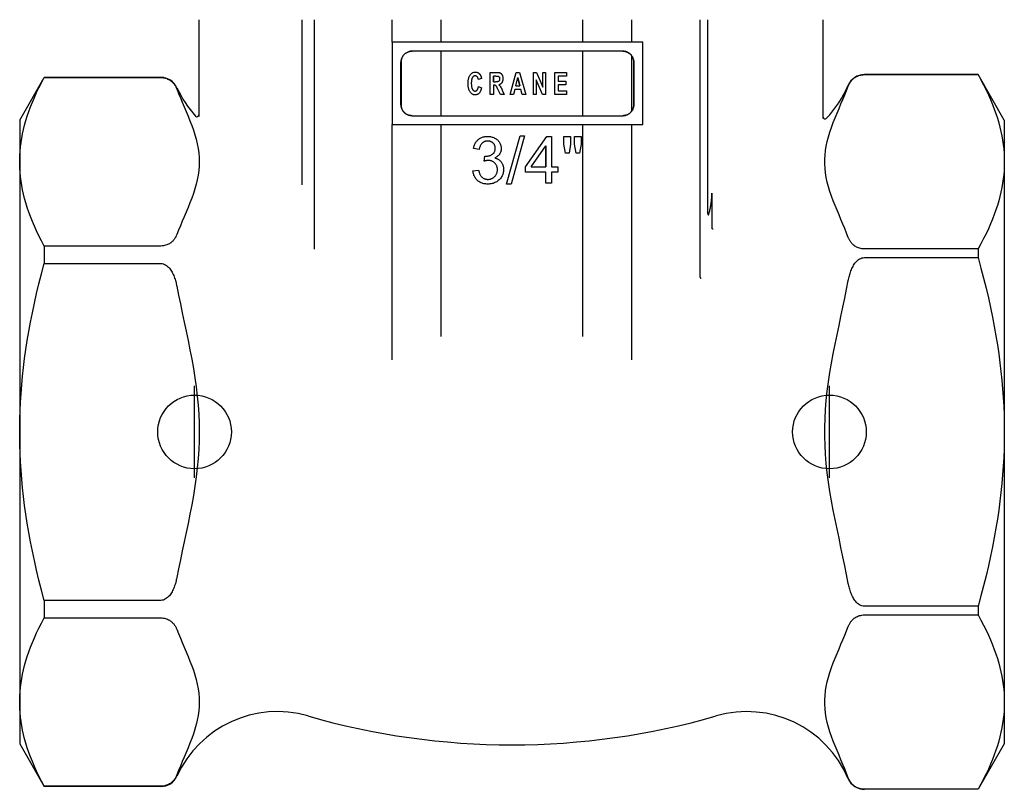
# Model space of a CAD drawing. Header units: millimetres. Extents: x 96 to 3992, y 24 to 359.
# Tile 1 of 9: x 333 to 387, y 168 to 210. Entities that reach past the tile are written whole.
import ezdxf

# ---------------------------------------------------------------- set-up
doc = ezdxf.new("R2010")
doc.units = ezdxf.units.MM
doc.layers.add('DETAIL', color=2, linetype='Continuous')
doc.layers.add('ORIGIN', color=6, linetype='Continuous')

msp = doc.modelspace()

# ---------------------------------------------------------------- linework, layer by layer
at = {"layer": 'DETAIL'}
for p, q in [((342.898, 209.87), (342.898, 208.97)), ((348.508, 200.902), (348.508, 209.87)), ((349.189, 197.402), (349.189, 209.87)), ((353.403, 208.643), (353.403, 209.87)), ((356.071, 208.643), (356.071, 209.87)), ((363.761, 208.643), (363.761, 209.87)), ((366.429, 208.643), (366.429, 209.87)), ((370.135, 195.875), (370.135, 209.87)), ((370.562, 199.342), (370.562, 209.87)), ((376.822, 208.97), (376.822, 209.87)), ((342.898, 208.97), (342.898, 205.729)), ((376.822, 205.565), (376.822, 208.97)), ((367.021, 208.643), (353.398, 208.643)), ((353.398, 208.643), (353.398, 204.167)), ((365.935, 208.157), (354.484, 208.157)), ((356.071, 204.653), (356.071, 208.157)), ((363.761, 204.653), (363.761, 208.157)), ((367.021, 204.167), (367.021, 208.643)), ((366.429, 204.914), (366.429, 207.896)), ((353.884, 205.253), (353.884, 207.557)), ((353.885, 207.557), (353.885, 205.253)), ((366.534, 205.253), (366.534, 207.557)), ((366.535, 207.557), (366.535, 205.253)), ((333.166, 204.419), (334.501, 206.732)), ((334.501, 206.732), (334.501, 206.724)), ((340.839, 206.732), (334.501, 206.732)), ((334.501, 206.724), (340.839, 206.724)), ((358.258, 206.675), (358.091, 206.618)), ((358.259, 206.675), (358.091, 206.618)), ((358.091, 206.618), (358.091, 206.618)), ((358.259, 206.675), (358.258, 206.675)), ((358.733, 207.005), (359.09, 207.005)), ((358.733, 205.805), (358.733, 207.005)), ((358.902, 206.498), (358.902, 206.802)), ((359.034, 206.802), (358.902, 206.802)), ((358.903, 206.802), (358.903, 206.498)), ((359.411, 206.765), (359.411, 206.765)), ((359.819, 205.805), (360.145, 207.005)), ((360.12, 206.281), (360.234, 206.726)), ((360.145, 207.005), (360.326, 207.005)), ((360.349, 206.281), (360.233, 206.725)), ((360.234, 206.726), (360.349, 206.281)), ((360.326, 207.005), (360.66, 205.805)), ((361.078, 207.005), (361.242, 207.005)), ((361.078, 205.805), (361.078, 207.005)), ((361.078, 207.005), (361.078, 207.005)), ((361.078, 205.805), (361.078, 207.005)), ((361.234, 206.594), (361.234, 205.805)), ((361.574, 205.805), (361.234, 206.594)), ((361.573, 205.805), (361.234, 206.593)), ((361.242, 207.005), (361.587, 206.201)), ((361.586, 207.005), (361.587, 207.005)), ((361.586, 206.202), (361.586, 207.005)), ((361.587, 207.005), (361.743, 207.005)), ((361.587, 206.201), (361.587, 207.005)), ((361.743, 207.005), (361.743, 205.805)), ((362.248, 207.005), (362.249, 207.005)), ((362.248, 205.805), (362.248, 207.005)), ((362.249, 207.005), (362.869, 207.005)), ((362.249, 205.805), (362.249, 207.005)), ((362.418, 206.802), (362.418, 206.536)), ((362.869, 206.802), (362.418, 206.802)), ((362.418, 206.536), (362.838, 206.536)), ((362.838, 206.536), (362.838, 206.333)), ((362.869, 207.005), (362.869, 206.802)), ((385.242, 206.887), (379.061, 206.887)), ((379.061, 206.885), (385.242, 206.885)), ((385.242, 206.887), (385.242, 206.885)), ((386.666, 204.419), (385.242, 206.887)), ((358.096, 206.247), (358.261, 206.173)), ((358.097, 206.247), (358.096, 206.247)), ((358.097, 206.247), (358.261, 206.173)), ((358.261, 206.173), (358.261, 206.173)), ((358.902, 206.498), (359.028, 206.498)), ((358.902, 206.307), (358.902, 205.805)), ((358.937, 206.307), (358.902, 206.307)), ((358.903, 206.307), (358.903, 205.805)), ((359.285, 205.805), (359.162, 206.067)), ((359.384, 206.04), (359.487, 205.805)), ((359.385, 206.04), (359.487, 205.805)), ((360.068, 206.078), (359.998, 205.805)), ((360.403, 206.078), (360.068, 206.078)), ((360.12, 206.281), (360.349, 206.281)), ((360.476, 205.805), (360.403, 206.078)), ((360.476, 205.805), (360.403, 206.078)), ((362.418, 206.333), (362.418, 206.008)), ((362.838, 206.333), (362.418, 206.333)), ((362.418, 206.008), (362.886, 206.008)), ((362.886, 206.008), (362.886, 205.805)), ((342.898, 205.729), (342.898, 204.618)), ((358.902, 205.805), (358.733, 205.805)), ((358.903, 205.805), (358.902, 205.805)), ((359.487, 205.805), (359.285, 205.805)), ((359.487, 205.805), (359.487, 205.805)), ((359.998, 205.805), (359.819, 205.805)), ((360.66, 205.805), (360.476, 205.805)), ((360.476, 205.805), (360.476, 205.805)), ((361.234, 205.805), (361.078, 205.805)), ((361.078, 205.805), (361.078, 205.805)), ((361.573, 205.805), (361.574, 205.805)), ((361.743, 205.805), (361.574, 205.805)), ((362.248, 205.805), (362.249, 205.805)), ((362.886, 205.805), (362.249, 205.805)), ((376.822, 204.497), (376.822, 205.565)), ((333.166, 204.419), (333.166, 170.52)), ((354.484, 204.653), (365.935, 204.653)), ((386.666, 204.419), (386.666, 170.52)), ((353.398, 204.167), (367.021, 204.167)), ((353.403, 191.382), (353.403, 204.167)), ((356.071, 192.657), (356.071, 204.167)), ((363.761, 192.657), (363.761, 204.167)), ((366.429, 191.38), (366.429, 204.167)), ((358.875, 203.481), (358.875, 203.481)), ((359.616, 200.937), (360.352, 203.562)), ((360.604, 203.562), (359.868, 200.937)), ((360.352, 203.562), (360.604, 203.562)), ((360.646, 201.874), (361.804, 203.519)), ((360.646, 201.874), (361.804, 203.519)), ((361.804, 203.519), (362.06, 203.519)), ((361.804, 203.519), (361.804, 203.519)), ((362.06, 203.519), (362.06, 201.874)), ((362.737, 203.103), (362.737, 203.519)), ((362.737, 203.519), (362.738, 203.519)), ((362.738, 203.519), (363.092, 203.519)), ((362.738, 203.103), (362.738, 203.519)), ((363.092, 203.519), (363.092, 203.103)), ((363.314, 203.103), (363.314, 203.519)), ((363.314, 203.519), (363.315, 203.519)), ((363.315, 203.519), (363.669, 203.519)), ((363.315, 203.103), (363.315, 203.519)), ((363.669, 203.519), (363.669, 203.103)), ((358.135, 202.815), (357.823, 202.871)), ((359.332, 202.871), (359.331, 202.871)), ((360.952, 201.874), (361.748, 203.02)), ((361.748, 203.02), (361.748, 201.874)), ((361.748, 201.874), (361.748, 203.019)), ((362.824, 202.619), (362.737, 203.103)), ((362.737, 203.103), (362.738, 203.103)), ((362.825, 202.619), (362.738, 203.103)), ((363.092, 203.103), (363.015, 202.619)), ((363.399, 202.619), (363.314, 203.103)), ((363.314, 203.103), (363.315, 203.103)), ((363.4, 202.619), (363.315, 203.103)), ((363.669, 203.103), (363.586, 202.619)), ((358.408, 202.184), (358.441, 202.457)), ((358.981, 202.356), (358.981, 202.356)), ((362.824, 202.619), (362.825, 202.619)), ((363.015, 202.619), (362.825, 202.619)), ((363.399, 202.619), (363.4, 202.619)), ((363.586, 202.619), (363.4, 202.619)), ((359.456, 201.731), (359.455, 201.731)), ((360.646, 201.587), (360.646, 201.874)), ((360.646, 201.587), (360.646, 201.874)), ((360.646, 201.874), (360.646, 201.874)), ((360.952, 201.874), (361.748, 201.874)), ((362.06, 201.874), (362.403, 201.874)), ((362.403, 201.874), (362.403, 201.587)), ((357.792, 201.653), (358.104, 201.694)), ((361.748, 201.587), (360.646, 201.587)), ((360.646, 201.587), (360.646, 201.587)), ((361.748, 200.979), (361.748, 201.587)), ((361.748, 200.979), (361.748, 201.587)), ((362.06, 201.587), (362.06, 200.979)), ((362.403, 201.587), (362.06, 201.587)), ((348.508, 200.902), (348.508, 200.902)), ((359.868, 200.937), (359.616, 200.937)), ((362.06, 200.979), (361.748, 200.979)), ((361.748, 200.979), (361.748, 200.979)), ((370.781, 200.444), (370.781, 198.552)), ((340.839, 197.573), (334.501, 197.573)), ((334.501, 197.573), (334.501, 196.621)), ((385.242, 197.413), (379.061, 197.413)), ((379.061, 196.942), (385.242, 196.942)), ((385.242, 197.413), (385.242, 196.942)), ((334.501, 196.621), (340.839, 196.621)), ((340.839, 178.319), (334.501, 178.319)), ((334.501, 178.319), (334.501, 177.366)), ((385.242, 177.997), (379.061, 177.997)), ((385.242, 177.997), (385.242, 177.527)), ((334.501, 177.366), (340.839, 177.366)), ((379.061, 177.527), (385.242, 177.527)), ((333.166, 170.52), (334.501, 168.207)), ((386.666, 170.52), (385.242, 168.052)), ((340.839, 168.215), (334.501, 168.215)), ((334.501, 168.215), (334.501, 168.207)), ((340.839, 168.207), (334.501, 168.207)), ((385.242, 168.054), (379.061, 168.054)), ((385.242, 168.052), (379.061, 168.052)), ((385.242, 168.054), (385.242, 168.052))]:
    msp.add_line(p, q, dxfattribs=at)
at = {"layer": 'DETAIL', "flags": 128}
for points in [[(353.884, 207.557), (353.885, 207.597), (353.889, 207.636), (353.896, 207.674), (353.905, 207.713), (353.916, 207.75), (353.93, 207.787), (353.946, 207.823), (353.965, 207.857), (353.985, 207.891), (354.008, 207.923), (354.033, 207.953), (354.06, 207.982), (354.089, 208.008), (354.119, 208.033), (354.151, 208.056), (354.184, 208.077), (354.219, 208.096), (354.255, 208.112), (354.291, 208.126), (354.329, 208.137), (354.367, 208.146), (354.406, 208.152), (354.445, 208.156), (354.484, 208.157)], [(354.484, 208.157), (354.445, 208.156), (354.406, 208.152), (354.367, 208.146), (354.329, 208.137), (354.292, 208.125), (354.255, 208.111), (354.219, 208.095), (354.185, 208.077), (354.152, 208.056), (354.12, 208.033), (354.09, 208.008), (354.061, 207.981), (354.034, 207.953), (354.009, 207.922), (353.986, 207.891), (353.966, 207.857), (353.947, 207.823), (353.931, 207.787), (353.917, 207.75), (353.906, 207.713), (353.897, 207.674), (353.891, 207.636), (353.887, 207.597), (353.885, 207.557)], [(365.935, 208.157), (365.974, 208.156), (366.013, 208.152), (366.052, 208.146), (366.09, 208.137), (366.128, 208.126), (366.165, 208.112), (366.201, 208.096), (366.235, 208.077), (366.269, 208.056), (366.3, 208.033), (366.331, 208.008), (366.359, 207.982), (366.386, 207.953), (366.411, 207.923), (366.434, 207.891), (366.455, 207.857), (366.473, 207.823), (366.49, 207.787), (366.503, 207.75), (366.515, 207.713), (366.524, 207.674), (366.53, 207.636), (366.534, 207.597), (366.535, 207.557)], [(366.429, 207.896), (366.415, 207.916), (366.4, 207.935), (366.385, 207.954), (366.368, 207.971), (366.351, 207.989), (366.333, 208.005), (366.315, 208.021), (366.296, 208.036), (366.277, 208.05), (366.256, 208.063), (366.236, 208.076), (366.215, 208.088), (366.193, 208.099), (366.171, 208.109), (366.149, 208.118), (366.126, 208.126), (366.103, 208.133), (366.079, 208.14), (366.056, 208.145), (366.032, 208.149), (366.008, 208.153), (365.984, 208.155), (365.959, 208.157), (365.935, 208.157)], [(366.534, 207.557), (366.534, 207.572), (366.533, 207.587), (366.532, 207.602), (366.531, 207.617), (366.529, 207.632), (366.527, 207.647), (366.525, 207.662), (366.522, 207.677), (366.519, 207.691), (366.515, 207.706), (366.511, 207.72), (366.507, 207.735), (366.503, 207.749), (366.498, 207.763), (366.492, 207.777), (366.487, 207.791), (366.481, 207.805), (366.474, 207.819), (366.468, 207.832), (366.461, 207.845), (366.453, 207.858), (366.445, 207.871), (366.437, 207.884), (366.429, 207.896)], [(334.501, 197.573), (334.352, 197.851), (334.214, 198.124), (334.085, 198.392), (333.965, 198.654), (333.855, 198.913), (333.754, 199.168), (333.661, 199.419), (333.577, 199.667), (333.501, 199.912), (333.434, 200.154), (333.374, 200.394), (333.322, 200.632), (333.277, 200.868), (333.24, 201.103), (333.211, 201.337), (333.189, 201.569), (333.174, 201.801), (333.167, 202.033), (333.167, 202.265), (333.174, 202.496), (333.189, 202.728), (333.211, 202.961), (333.24, 203.195), (333.277, 203.429), (333.322, 203.666), (333.374, 203.904), (333.434, 204.144), (333.501, 204.386), (333.577, 204.631), (333.661, 204.879), (333.754, 205.13), (333.855, 205.385), (333.965, 205.643), (334.085, 205.906), (334.214, 206.174), (334.352, 206.446), (334.501, 206.724)], [(340.839, 206.724), (340.907, 206.722), (340.974, 206.714), (341.036, 206.703), (341.097, 206.686), (341.154, 206.668), (341.204, 206.647), (341.251, 206.624), (341.297, 206.599), (341.339, 206.572), (341.379, 206.544), (341.416, 206.515), (341.45, 206.485), (341.481, 206.455), (341.51, 206.426), (341.535, 206.396), (341.559, 206.366), (341.582, 206.335), (341.603, 206.304), (341.623, 206.272), (341.642, 206.239), (341.659, 206.207), (341.675, 206.173), (341.69, 206.14), (341.704, 206.106)], [(357.531, 206.394), (357.532, 206.443), (357.534, 206.491), (357.538, 206.536), (357.543, 206.579), (357.55, 206.621), (357.558, 206.661), (357.568, 206.699), (357.579, 206.735), (357.592, 206.769), (357.606, 206.801), (357.622, 206.831), (357.639, 206.86), (357.657, 206.886), (357.677, 206.911), (357.697, 206.932), (357.718, 206.952), (357.741, 206.969), (357.764, 206.984), (357.788, 206.997), (357.813, 207.007), (357.839, 207.015), (357.866, 207.021), (357.894, 207.024), (357.922, 207.026)], [(357.914, 206.819), (357.899, 206.818), (357.884, 206.816), (357.87, 206.813), (357.856, 206.808), (357.843, 206.802), (357.83, 206.795), (357.818, 206.786), (357.806, 206.776), (357.795, 206.765), (357.784, 206.752), (357.774, 206.738), (357.764, 206.723), (357.754, 206.706), (357.746, 206.688), (357.738, 206.668), (357.731, 206.646), (357.725, 206.623), (357.72, 206.598), (357.716, 206.571), (357.712, 206.543), (357.709, 206.513), (357.707, 206.481), (357.706, 206.448), (357.706, 206.413)], [(358.091, 206.618), (358.088, 206.633), (358.085, 206.648), (358.081, 206.662), (358.077, 206.675), (358.073, 206.688), (358.068, 206.701), (358.063, 206.713), (358.057, 206.724), (358.051, 206.735), (358.044, 206.746), (358.037, 206.756), (358.029, 206.765), (358.021, 206.773), (358.013, 206.781), (358.004, 206.788), (357.995, 206.795), (357.986, 206.8), (357.977, 206.805), (357.967, 206.809), (357.957, 206.813), (357.947, 206.815), (357.936, 206.817), (357.925, 206.818), (357.914, 206.819)], [(357.922, 207.026), (357.935, 207.025), (357.948, 207.025), (357.96, 207.023), (357.972, 207.022), (357.984, 207.02), (357.996, 207.017), (358.007, 207.014), (358.019, 207.011), (358.03, 207.007), (358.041, 207.003), (358.051, 206.998), (358.062, 206.993), (358.072, 206.987), (358.082, 206.981), (358.092, 206.975), (358.102, 206.968), (358.111, 206.96), (358.121, 206.952), (358.13, 206.944), (358.139, 206.935), (358.147, 206.926), (358.156, 206.916), (358.164, 206.906), (358.172, 206.896)], [(358.172, 206.896), (358.177, 206.889), (358.182, 206.882), (358.186, 206.875), (358.191, 206.868), (358.195, 206.861), (358.199, 206.853), (358.203, 206.845), (358.207, 206.837), (358.211, 206.829), (358.215, 206.82), (358.219, 206.811), (358.223, 206.802), (358.226, 206.793), (358.23, 206.783), (358.233, 206.774), (358.236, 206.764), (358.239, 206.753), (358.242, 206.743), (358.245, 206.732), (358.248, 206.721), (358.251, 206.71), (358.253, 206.699), (358.256, 206.687), (358.258, 206.675)], [(358.173, 206.896), (358.178, 206.889), (358.182, 206.882), (358.187, 206.875), (358.191, 206.868), (358.196, 206.861), (358.2, 206.853), (358.204, 206.845), (358.208, 206.837), (358.212, 206.829), (358.216, 206.82), (358.219, 206.811), (358.223, 206.802), (358.227, 206.793), (358.23, 206.783), (358.233, 206.774), (358.237, 206.764), (358.24, 206.753), (358.243, 206.743), (358.246, 206.732), (358.248, 206.721), (358.251, 206.71), (358.254, 206.699), (358.256, 206.687), (358.259, 206.675)], [(359.245, 206.653), (359.244, 206.64), (359.243, 206.627), (359.242, 206.615), (359.24, 206.604), (359.238, 206.593), (359.235, 206.582), (359.231, 206.572), (359.227, 206.563), (359.223, 206.554), (359.218, 206.546), (359.212, 206.539), (359.207, 206.532), (359.2, 206.526), (359.194, 206.521), (359.187, 206.516), (359.18, 206.512), (359.171, 206.509), (359.159, 206.506), (359.144, 206.503), (359.126, 206.501), (359.106, 206.5), (359.083, 206.499), (359.057, 206.498), (359.028, 206.498)], [(359.034, 206.802), (359.043, 206.802), (359.051, 206.802), (359.059, 206.802), (359.066, 206.802), (359.074, 206.802), (359.081, 206.802), (359.087, 206.802), (359.094, 206.802), (359.1, 206.802), (359.106, 206.802), (359.112, 206.802), (359.117, 206.801), (359.122, 206.801), (359.127, 206.801), (359.131, 206.801), (359.135, 206.801), (359.139, 206.8), (359.143, 206.8), (359.146, 206.8), (359.149, 206.8), (359.152, 206.8), (359.154, 206.799), (359.157, 206.799), (359.159, 206.799)], [(359.09, 207.005), (359.122, 207.005), (359.153, 207.003), (359.18, 207.001), (359.206, 206.997), (359.229, 206.993), (359.25, 206.987), (359.269, 206.981), (359.285, 206.973), (359.3, 206.964), (359.314, 206.954), (359.327, 206.942), (359.34, 206.928), (359.352, 206.913), (359.363, 206.896), (359.373, 206.878), (359.383, 206.858), (359.391, 206.837), (359.399, 206.815), (359.405, 206.793), (359.41, 206.77), (359.414, 206.746), (359.417, 206.721), (359.419, 206.695), (359.419, 206.669)], [(359.159, 206.799), (359.165, 206.797), (359.172, 206.795), (359.178, 206.792), (359.184, 206.789), (359.19, 206.786), (359.195, 206.782), (359.2, 206.778), (359.205, 206.773), (359.21, 206.768), (359.214, 206.763), (359.218, 206.757), (359.222, 206.751), (359.226, 206.745), (359.229, 206.738), (359.232, 206.731), (359.235, 206.724), (359.237, 206.716), (359.239, 206.708), (359.241, 206.7), (359.242, 206.691), (359.243, 206.682), (359.244, 206.673), (359.244, 206.663), (359.245, 206.653)], [(359.419, 206.669), (359.419, 206.647), (359.418, 206.625), (359.416, 206.604), (359.413, 206.584), (359.41, 206.565), (359.405, 206.546), (359.4, 206.528), (359.395, 206.51), (359.388, 206.493), (359.381, 206.477), (359.373, 206.461), (359.364, 206.446), (359.354, 206.432), (359.344, 206.418), (359.333, 206.406), (359.321, 206.395), (359.308, 206.384), (359.295, 206.374), (359.28, 206.365), (359.265, 206.357), (359.25, 206.35), (359.233, 206.344), (359.216, 206.339), (359.198, 206.335)], [(378.187, 206.261), (378.2, 206.295), (378.214, 206.328), (378.23, 206.36), (378.246, 206.391), (378.264, 206.423), (378.284, 206.456), (378.306, 206.488), (378.33, 206.521), (378.356, 206.554), (378.384, 206.586), (378.414, 206.618), (378.445, 206.648), (378.478, 206.677), (378.513, 206.704), (378.552, 206.731), (378.596, 206.758), (378.643, 206.784), (378.693, 206.808), (378.746, 206.829), (378.8, 206.848), (378.862, 206.863), (378.926, 206.875), (378.993, 206.882), (379.061, 206.885)], [(385.242, 206.885), (385.397, 206.603), (385.542, 206.326), (385.677, 206.055), (385.802, 205.788), (385.918, 205.526), (386.024, 205.269), (386.122, 205.015), (386.211, 204.764), (386.291, 204.517), (386.363, 204.272), (386.428, 204.03), (386.484, 203.79), (386.533, 203.552), (386.574, 203.316), (386.607, 203.081), (386.633, 202.847), (386.651, 202.614), (386.662, 202.381), (386.666, 202.149), (386.662, 201.916), (386.651, 201.684), (386.633, 201.451), (386.607, 201.217), (386.574, 200.981), (386.533, 200.745), (386.484, 200.507), (386.428, 200.267), (386.363, 200.025), (386.291, 199.781), (386.211, 199.533), (386.122, 199.283), (386.024, 199.029), (385.918, 198.771), (385.802, 198.509), (385.677, 198.243), (385.542, 197.972), (385.397, 197.695), (385.242, 197.413)], [(341.704, 206.106), (341.798, 205.868), (341.897, 205.626), (342, 205.382), (342.105, 205.134), (342.21, 204.884), (342.314, 204.633), (342.415, 204.381), (342.512, 204.128), (342.602, 203.875), (342.684, 203.622), (342.755, 203.371), (342.816, 203.121), (342.863, 202.873), (342.897, 202.628), (342.917, 202.386), (342.924, 202.149), (342.917, 201.911), (342.897, 201.67), (342.863, 201.425), (342.816, 201.177), (342.755, 200.927), (342.684, 200.675), (342.602, 200.423), (342.512, 200.17), (342.415, 199.917), (342.314, 199.664), (342.21, 199.413), (342.105, 199.164), (342, 198.916), (341.897, 198.671), (341.798, 198.43), (341.704, 198.192)], [(357.912, 205.785), (357.885, 205.786), (357.859, 205.79), (357.833, 205.795), (357.808, 205.803), (357.784, 205.814), (357.761, 205.826), (357.738, 205.841), (357.717, 205.858), (357.696, 205.877), (357.676, 205.899), (357.657, 205.922), (357.638, 205.949), (357.621, 205.977), (357.606, 206.006), (357.591, 206.038), (357.579, 206.071), (357.567, 206.105), (357.558, 206.142), (357.55, 206.18), (357.543, 206.219), (357.538, 206.261), (357.534, 206.304), (357.532, 206.348), (357.531, 206.394)], [(357.706, 206.413), (357.706, 206.376), (357.707, 206.34), (357.709, 206.307), (357.712, 206.275), (357.716, 206.246), (357.72, 206.218), (357.725, 206.192), (357.731, 206.167), (357.738, 206.145), (357.745, 206.124), (357.754, 206.105), (357.763, 206.088), (357.773, 206.073), (357.783, 206.059), (357.793, 206.046), (357.805, 206.035), (357.816, 206.025), (357.828, 206.016), (357.841, 206.009), (357.854, 206.003), (357.867, 205.998), (357.881, 205.995), (357.896, 205.993), (357.911, 205.992)], [(357.911, 205.992), (357.922, 205.992), (357.933, 205.994), (357.943, 205.996), (357.954, 205.999), (357.964, 206.003), (357.973, 206.007), (357.983, 206.013), (357.992, 206.019), (358.001, 206.027), (358.01, 206.035), (358.019, 206.044), (358.027, 206.054), (358.035, 206.064), (358.042, 206.076), (358.049, 206.089), (358.056, 206.103), (358.062, 206.117), (358.068, 206.133), (358.074, 206.15), (358.079, 206.167), (358.084, 206.186), (358.089, 206.205), (358.093, 206.226), (358.096, 206.247)], [(358.261, 206.173), (358.254, 206.141), (358.247, 206.11), (358.239, 206.081), (358.23, 206.053), (358.221, 206.027), (358.211, 206.002), (358.2, 205.978), (358.189, 205.956), (358.176, 205.935), (358.164, 205.916), (358.15, 205.897), (358.136, 205.881), (358.121, 205.866), (358.105, 205.852), (358.089, 205.839), (358.072, 205.828), (358.054, 205.818), (358.036, 205.809), (358.017, 205.802), (357.997, 205.796), (357.977, 205.791), (357.956, 205.788), (357.935, 205.786), (357.912, 205.785)], [(359.162, 206.067), (359.147, 206.1), (359.132, 206.13), (359.119, 206.157), (359.107, 206.181), (359.097, 206.201), (359.088, 206.218), (359.08, 206.232), (359.073, 206.243), (359.067, 206.252), (359.061, 206.26), (359.054, 206.267), (359.048, 206.274), (359.042, 206.279), (359.035, 206.285), (359.028, 206.289), (359.022, 206.293), (359.014, 206.296), (359.006, 206.299), (358.997, 206.301), (358.987, 206.303), (358.976, 206.305), (358.964, 206.306), (358.951, 206.306), (358.937, 206.307)], [(359.198, 206.335), (359.207, 206.327), (359.216, 206.319), (359.224, 206.312), (359.232, 206.303), (359.24, 206.295), (359.248, 206.287), (359.255, 206.278), (359.262, 206.27), (359.269, 206.261), (359.276, 206.252), (359.282, 206.243), (359.288, 206.234), (359.295, 206.225), (359.301, 206.214), (359.308, 206.202), (359.315, 206.188), (359.322, 206.174), (359.33, 206.158), (359.338, 206.141), (359.347, 206.123), (359.356, 206.104), (359.365, 206.084), (359.375, 206.062), (359.384, 206.04)], [(359.198, 206.335), (359.207, 206.327), (359.216, 206.319), (359.224, 206.312), (359.233, 206.303), (359.24, 206.295), (359.248, 206.287), (359.256, 206.278), (359.263, 206.27), (359.27, 206.261), (359.276, 206.252), (359.283, 206.243), (359.289, 206.234), (359.295, 206.225), (359.301, 206.214), (359.308, 206.202), (359.315, 206.188), (359.323, 206.174), (359.33, 206.158), (359.339, 206.141), (359.347, 206.123), (359.356, 206.104), (359.365, 206.084), (359.375, 206.062), (359.385, 206.04)], [(378.187, 198.036), (378.096, 198.274), (377.999, 198.515), (377.897, 198.761), (377.792, 199.009), (377.686, 199.26), (377.58, 199.513), (377.477, 199.767), (377.376, 200.022), (377.281, 200.277), (377.194, 200.533), (377.115, 200.787), (377.048, 201.041), (376.993, 201.292), (376.951, 201.541), (376.924, 201.787), (376.91, 202.029), (376.91, 202.268), (376.924, 202.51), (376.951, 202.756), (376.993, 203.005), (377.048, 203.257), (377.115, 203.51), (377.194, 203.765), (377.281, 204.02), (377.376, 204.276), (377.477, 204.531), (377.58, 204.785), (377.686, 205.038), (377.792, 205.289), (377.897, 205.537), (377.999, 205.782), (378.096, 206.024), (378.187, 206.261)], [(354.484, 204.653), (354.445, 204.655), (354.406, 204.659), (354.367, 204.665), (354.329, 204.674), (354.291, 204.685), (354.255, 204.699), (354.219, 204.715), (354.184, 204.734), (354.151, 204.755), (354.119, 204.777), (354.089, 204.802), (354.06, 204.829), (354.033, 204.858), (354.008, 204.888), (353.985, 204.92), (353.965, 204.953), (353.946, 204.988), (353.93, 205.024), (353.916, 205.061), (353.905, 205.098), (353.896, 205.136), (353.889, 205.175), (353.885, 205.214), (353.884, 205.253)], [(353.885, 205.253), (353.887, 205.214), (353.891, 205.175), (353.897, 205.137), (353.906, 205.098), (353.917, 205.061), (353.931, 205.024), (353.947, 204.988), (353.966, 204.954), (353.986, 204.921), (354.009, 204.889), (354.034, 204.858), (354.061, 204.83), (354.089, 204.803), (354.119, 204.778), (354.151, 204.755), (354.184, 204.734), (354.219, 204.716), (354.255, 204.7), (354.291, 204.686), (354.329, 204.674), (354.367, 204.665), (354.406, 204.659), (354.445, 204.655), (354.484, 204.653)], [(366.535, 205.253), (366.534, 205.214), (366.53, 205.175), (366.524, 205.136), (366.515, 205.098), (366.503, 205.061), (366.49, 205.024), (366.473, 204.988), (366.455, 204.953), (366.434, 204.92), (366.411, 204.888), (366.386, 204.858), (366.359, 204.829), (366.331, 204.802), (366.3, 204.777), (366.269, 204.755), (366.235, 204.734), (366.201, 204.715), (366.165, 204.699), (366.128, 204.685), (366.09, 204.674), (366.052, 204.665), (366.013, 204.659), (365.974, 204.655), (365.935, 204.653)], [(365.935, 204.653), (365.959, 204.654), (365.984, 204.655), (366.008, 204.658), (366.032, 204.661), (366.055, 204.666), (366.079, 204.671), (366.102, 204.677), (366.125, 204.685), (366.148, 204.693), (366.171, 204.702), (366.193, 204.712), (366.214, 204.723), (366.236, 204.735), (366.256, 204.747), (366.276, 204.761), (366.296, 204.775), (366.315, 204.79), (366.333, 204.806), (366.351, 204.822), (366.368, 204.839), (366.385, 204.857), (366.4, 204.876), (366.415, 204.895), (366.429, 204.914)], [(366.429, 204.914), (366.437, 204.927), (366.445, 204.94), (366.453, 204.953), (366.461, 204.966), (366.468, 204.979), (366.474, 204.992), (366.481, 205.006), (366.487, 205.02), (366.492, 205.033), (366.498, 205.047), (366.503, 205.062), (366.507, 205.076), (366.511, 205.09), (366.515, 205.105), (366.519, 205.119), (366.522, 205.134), (366.525, 205.149), (366.527, 205.164), (366.529, 205.179), (366.531, 205.193), (366.532, 205.208), (366.533, 205.223), (366.534, 205.238), (366.534, 205.253)], [(357.823, 202.871), (357.834, 202.922), (357.846, 202.971), (357.861, 203.019), (357.878, 203.064), (357.896, 203.108), (357.917, 203.149), (357.94, 203.189), (357.964, 203.226), (357.991, 203.262), (358.02, 203.295), (358.051, 203.327), (358.083, 203.357), (358.118, 203.384), (358.154, 203.409), (358.191, 203.432), (358.229, 203.453), (358.269, 203.47), (358.311, 203.486), (358.353, 203.499), (358.398, 203.51), (358.443, 203.518), (358.49, 203.524), (358.538, 203.528), (358.588, 203.529)], [(358.588, 203.529), (358.639, 203.528), (358.689, 203.524), (358.739, 203.517), (358.787, 203.507), (358.834, 203.494), (358.881, 203.479), (358.926, 203.461), (358.97, 203.44), (359.013, 203.417), (359.053, 203.391), (359.09, 203.364), (359.125, 203.335), (359.157, 203.303), (359.187, 203.27), (359.214, 203.235), (359.239, 203.197), (359.26, 203.158), (359.279, 203.119), (359.295, 203.079), (359.308, 203.039), (359.318, 202.998), (359.326, 202.956), (359.33, 202.914), (359.331, 202.871)], [(358.594, 203.274), (358.564, 203.273), (358.535, 203.27), (358.506, 203.266), (358.479, 203.261), (358.453, 203.254), (358.427, 203.245), (358.402, 203.235), (358.378, 203.223), (358.355, 203.209), (358.333, 203.194), (358.311, 203.178), (358.291, 203.159), (358.271, 203.139), (358.253, 203.118), (358.235, 203.095), (358.219, 203.07), (358.205, 203.044), (358.191, 203.016), (358.179, 202.987), (358.167, 202.955), (358.157, 202.923), (358.149, 202.888), (358.141, 202.852), (358.135, 202.815)], [(358.491, 202.453), (358.524, 202.453), (358.556, 202.456), (358.588, 202.459), (358.62, 202.464), (358.65, 202.471), (358.681, 202.479), (358.71, 202.488), (358.739, 202.499), (358.768, 202.512), (358.796, 202.525), (358.823, 202.541), (358.85, 202.557), (358.876, 202.575), (358.899, 202.595), (358.92, 202.616), (358.939, 202.639), (358.956, 202.664), (358.97, 202.689), (358.982, 202.717), (358.992, 202.746), (359, 202.776), (359.006, 202.808), (359.009, 202.842), (359.01, 202.877)], [(359.01, 202.877), (359.009, 202.905), (359.007, 202.932), (359.003, 202.959), (358.997, 202.985), (358.99, 203.01), (358.981, 203.034), (358.97, 203.057), (358.958, 203.08), (358.945, 203.101), (358.929, 203.122), (358.912, 203.142), (358.894, 203.161), (358.874, 203.179), (358.853, 203.196), (358.831, 203.21), (358.809, 203.224), (358.785, 203.235), (358.761, 203.245), (358.735, 203.254), (358.709, 203.261), (358.681, 203.267), (358.653, 203.27), (358.624, 203.273), (358.594, 203.274)], [(359.332, 202.871), (359.331, 202.844), (359.329, 202.817), (359.326, 202.79), (359.322, 202.764), (359.316, 202.739), (359.31, 202.714), (359.302, 202.689), (359.292, 202.664), (359.282, 202.64), (359.27, 202.617), (359.258, 202.594), (359.244, 202.571), (359.228, 202.549), (359.212, 202.527), (359.194, 202.507), (359.175, 202.487), (359.155, 202.468), (359.134, 202.449), (359.111, 202.432), (359.088, 202.415), (359.063, 202.399), (359.037, 202.384), (359.01, 202.37), (358.981, 202.356)], [(359.331, 202.871), (359.331, 202.844), (359.329, 202.817), (359.326, 202.79), (359.322, 202.764), (359.316, 202.739), (359.309, 202.714), (359.301, 202.689), (359.292, 202.664), (359.282, 202.64), (359.27, 202.617), (359.257, 202.594), (359.243, 202.571), (359.228, 202.549), (359.212, 202.527), (359.194, 202.507), (359.175, 202.487), (359.155, 202.468), (359.134, 202.449), (359.111, 202.432), (359.088, 202.415), (359.063, 202.399), (359.037, 202.384), (359.009, 202.37), (358.981, 202.356)], [(358.441, 202.457), (358.443, 202.456), (358.446, 202.456), (358.449, 202.456), (358.451, 202.455), (358.454, 202.455), (358.456, 202.455), (358.459, 202.455), (358.461, 202.454), (358.463, 202.454), (358.465, 202.454), (358.468, 202.454), (358.47, 202.454), (358.472, 202.454), (358.474, 202.453), (358.476, 202.453), (358.478, 202.453), (358.48, 202.453), (358.481, 202.453), (358.483, 202.453), (358.485, 202.453), (358.486, 202.453), (358.488, 202.453), (358.49, 202.453), (358.491, 202.453)], [(358.981, 202.356), (359.018, 202.346), (359.054, 202.335), (359.088, 202.323), (359.121, 202.309), (359.152, 202.293), (359.182, 202.276), (359.211, 202.257), (359.238, 202.237), (359.263, 202.215), (359.287, 202.191), (359.31, 202.167), (359.332, 202.14), (359.351, 202.112), (359.37, 202.083), (359.386, 202.053), (359.4, 202.022), (359.413, 201.989), (359.425, 201.956), (359.434, 201.921), (359.442, 201.885), (359.448, 201.848), (359.452, 201.81), (359.455, 201.771), (359.456, 201.731)], [(358.981, 202.356), (359.018, 202.346), (359.054, 202.335), (359.088, 202.323), (359.121, 202.309), (359.152, 202.293), (359.182, 202.276), (359.21, 202.257), (359.237, 202.237), (359.263, 202.215), (359.287, 202.191), (359.31, 202.167), (359.331, 202.14), (359.351, 202.112), (359.369, 202.083), (359.386, 202.053), (359.4, 202.022), (359.413, 201.989), (359.424, 201.956), (359.434, 201.921), (359.442, 201.885), (359.448, 201.848), (359.452, 201.81), (359.455, 201.771), (359.455, 201.731)], [(358.627, 202.218), (358.619, 202.218), (358.612, 202.218), (358.604, 202.218), (358.596, 202.217), (358.588, 202.217), (358.58, 202.216), (358.572, 202.215), (358.564, 202.215), (358.555, 202.214), (358.546, 202.212), (358.537, 202.211), (358.528, 202.21), (358.519, 202.208), (358.51, 202.207), (358.5, 202.205), (358.491, 202.203), (358.481, 202.201), (358.471, 202.199), (358.461, 202.197), (358.45, 202.194), (358.44, 202.192), (358.429, 202.189), (358.419, 202.186), (358.408, 202.184)], [(359.455, 201.731), (359.454, 201.676), (359.449, 201.623), (359.44, 201.571), (359.428, 201.521), (359.413, 201.472), (359.395, 201.424), (359.373, 201.378), (359.347, 201.333), (359.319, 201.29), (359.287, 201.248), (359.251, 201.207), (359.212, 201.168), (359.171, 201.131), (359.128, 201.097), (359.083, 201.067), (359.036, 201.04), (358.988, 201.016), (358.938, 200.995), (358.886, 200.977), (358.832, 200.963), (358.776, 200.951), (358.719, 200.943), (358.66, 200.938), (358.599, 200.937)], [(358.601, 201.194), (358.638, 201.195), (358.673, 201.199), (358.707, 201.204), (358.741, 201.211), (358.773, 201.221), (358.805, 201.233), (358.835, 201.246), (358.865, 201.262), (358.893, 201.28), (358.921, 201.301), (358.948, 201.323), (358.973, 201.347), (358.997, 201.373), (359.019, 201.4), (359.039, 201.428), (359.057, 201.457), (359.073, 201.487), (359.086, 201.518), (359.098, 201.55), (359.107, 201.583), (359.115, 201.617), (359.12, 201.652), (359.123, 201.688), (359.124, 201.725)], [(359.124, 201.725), (359.123, 201.76), (359.12, 201.794), (359.115, 201.828), (359.109, 201.86), (359.1, 201.891), (359.089, 201.921), (359.076, 201.95), (359.062, 201.978), (359.045, 202.005), (359.027, 202.03), (359.006, 202.055), (358.984, 202.079), (358.96, 202.101), (358.935, 202.122), (358.909, 202.14), (358.882, 202.156), (358.854, 202.171), (358.824, 202.184), (358.794, 202.194), (358.763, 202.203), (358.73, 202.21), (358.697, 202.215), (358.662, 202.217), (358.627, 202.218)], [(358.599, 200.937), (358.544, 200.938), (358.491, 200.942), (358.439, 200.949), (358.389, 200.959), (358.34, 200.971), (358.293, 200.987), (358.247, 201.005), (358.204, 201.025), (358.161, 201.049), (358.12, 201.075), (358.081, 201.104), (358.044, 201.136), (358.008, 201.17), (357.975, 201.206), (357.945, 201.243), (357.918, 201.282), (357.893, 201.323), (357.87, 201.365), (357.851, 201.409), (357.834, 201.455), (357.819, 201.502), (357.808, 201.551), (357.798, 201.601), (357.792, 201.653)], [(358.104, 201.694), (358.113, 201.651), (358.124, 201.61), (358.135, 201.57), (358.148, 201.533), (358.162, 201.498), (358.177, 201.466), (358.192, 201.435), (358.209, 201.406), (358.227, 201.379), (358.246, 201.355), (358.266, 201.332), (358.287, 201.311), (358.309, 201.293), (358.331, 201.276), (358.355, 201.26), (358.379, 201.246), (358.404, 201.234), (358.43, 201.224), (358.456, 201.215), (358.484, 201.207), (358.512, 201.202), (358.541, 201.198), (358.571, 201.195), (358.601, 201.194)], [(370.582, 199.263), (370.594, 199.275), (370.604, 199.294), (370.614, 199.319), (370.625, 199.351), (370.637, 199.388), (370.649, 199.431), (370.66, 199.479), (370.672, 199.531), (370.684, 199.585), (370.694, 199.641), (370.705, 199.697), (370.714, 199.756), (370.724, 199.816), (370.732, 199.877), (370.741, 199.938), (370.748, 199.998), (370.755, 200.058), (370.761, 200.116), (370.766, 200.172), (370.771, 200.226), (370.774, 200.277), (370.778, 200.331), (370.78, 200.386), (370.781, 200.444)], [(370.562, 199.342), (370.562, 199.337), (370.562, 199.331), (370.562, 199.325), (370.563, 199.32), (370.563, 199.314), (370.563, 199.309), (370.564, 199.303), (370.564, 199.298), (370.565, 199.293), (370.565, 199.288), (370.566, 199.284), (370.567, 199.28), (370.568, 199.276), (370.569, 199.273), (370.57, 199.27), (370.571, 199.267), (370.573, 199.265), (370.574, 199.264), (370.575, 199.263), (370.577, 199.262), (370.578, 199.262), (370.58, 199.262), (370.581, 199.262), (370.582, 199.263)], [(370.781, 198.552), (370.781, 198.552), (370.781, 198.551), (370.781, 198.551), (370.781, 198.551), (370.781, 198.551), (370.781, 198.551), (370.781, 198.551), (370.781, 198.551), (370.781, 198.551), (370.781, 198.55), (370.781, 198.55), (370.781, 198.55), (370.781, 198.55), (370.781, 198.55), (370.781, 198.55), (370.781, 198.55), (370.781, 198.549), (370.781, 198.549), (370.781, 198.549), (370.782, 198.549), (370.782, 198.549), (370.782, 198.549), (370.782, 198.549), (370.782, 198.549)], [(370.853, 198.481), (370.848, 198.483), (370.844, 198.484), (370.839, 198.486), (370.835, 198.488), (370.831, 198.49), (370.826, 198.492), (370.822, 198.495), (370.819, 198.497), (370.815, 198.5), (370.811, 198.502), (370.808, 198.505), (370.805, 198.508), (370.802, 198.511), (370.799, 198.514), (370.796, 198.517), (370.794, 198.521), (370.791, 198.524), (370.789, 198.527), (370.787, 198.531), (370.786, 198.534), (370.784, 198.538), (370.783, 198.541), (370.782, 198.545), (370.782, 198.549)], [(341.704, 198.192), (341.69, 198.158), (341.675, 198.124), (341.659, 198.091), (341.642, 198.058), (341.623, 198.026), (341.603, 197.994), (341.582, 197.962), (341.559, 197.932), (341.535, 197.901), (341.51, 197.872), (341.481, 197.843), (341.45, 197.813), (341.416, 197.783), (341.379, 197.754), (341.339, 197.726), (341.297, 197.699), (341.251, 197.673), (341.204, 197.65), (341.154, 197.63), (341.097, 197.611), (341.036, 197.595), (340.974, 197.583), (340.907, 197.576), (340.839, 197.573)], [(379.061, 197.413), (378.993, 197.415), (378.926, 197.422), (378.862, 197.434), (378.8, 197.45), (378.746, 197.468), (378.693, 197.489), (378.643, 197.513), (378.596, 197.539), (378.552, 197.566), (378.513, 197.593), (378.478, 197.621), (378.445, 197.65), (378.414, 197.68), (378.384, 197.711), (378.356, 197.744), (378.33, 197.776), (378.306, 197.809), (378.284, 197.842), (378.264, 197.875), (378.246, 197.907), (378.23, 197.938), (378.214, 197.97), (378.2, 198.003), (378.187, 198.036)], [(349.189, 197.401), (349.189, 197.401), (349.189, 197.401), (349.189, 197.401), (349.189, 197.401), (349.189, 197.401), (349.189, 197.401), (349.189, 197.401), (349.189, 197.401), (349.189, 197.401), (349.189, 197.401), (349.189, 197.401), (349.189, 197.401), (349.189, 197.401), (349.189, 197.402), (349.189, 197.402), (349.189, 197.402), (349.189, 197.402), (349.189, 197.402), (349.189, 197.402), (349.189, 197.402), (349.189, 197.402), (349.189, 197.402), (349.189, 197.402), (349.189, 197.402)], [(378.187, 195.695), (378.2, 195.762), (378.214, 195.827), (378.23, 195.891), (378.246, 195.954), (378.264, 196.018), (378.284, 196.083), (378.306, 196.149), (378.33, 196.215), (378.356, 196.28), (378.384, 196.344), (378.414, 196.407), (378.445, 196.468), (378.478, 196.525), (378.513, 196.58), (378.552, 196.635), (378.596, 196.689), (378.643, 196.74), (378.693, 196.788), (378.746, 196.831), (378.8, 196.867), (378.862, 196.899), (378.926, 196.922), (378.993, 196.937), (379.061, 196.942)], [(385.242, 196.942), (385.397, 196.377), (385.542, 195.824), (385.677, 195.281), (385.802, 194.748), (385.918, 194.225), (386.024, 193.709), (386.122, 193.202), (386.211, 192.701), (386.291, 192.206), (386.363, 191.717), (386.428, 191.233), (386.484, 190.753), (386.533, 190.277), (386.574, 189.804), (386.607, 189.334), (386.633, 188.866), (386.651, 188.4), (386.662, 187.934), (386.666, 187.47), (386.662, 187.005), (386.651, 186.54), (386.633, 186.073), (386.607, 185.605), (386.574, 185.135), (386.533, 184.662), (386.484, 184.186), (386.428, 183.707), (386.363, 183.222), (386.291, 182.733), (386.211, 182.239), (386.122, 181.738), (386.024, 181.23), (385.918, 180.715), (385.802, 180.191), (385.677, 179.658), (385.542, 179.116), (385.397, 178.562), (385.242, 177.997)], [(334.501, 178.319), (334.352, 178.875), (334.214, 179.42), (334.085, 179.955), (333.965, 180.481), (333.855, 180.998), (333.754, 181.508), (333.661, 182.01), (333.577, 182.505), (333.501, 182.995), (333.434, 183.48), (333.374, 183.96), (333.322, 184.436), (333.277, 184.908), (333.24, 185.378), (333.211, 185.845), (333.189, 186.311), (333.174, 186.775), (333.167, 187.238), (333.167, 187.701), (333.174, 188.165), (333.189, 188.629), (333.211, 189.094), (333.24, 189.561), (333.277, 190.031), (333.322, 190.504), (333.374, 190.979), (333.434, 191.46), (333.501, 191.944), (333.577, 192.434), (333.661, 192.93), (333.754, 193.432), (333.855, 193.941), (333.965, 194.458), (334.085, 194.984), (334.214, 195.519), (334.352, 196.064), (334.501, 196.621)], [(340.839, 196.621), (340.907, 196.615), (340.973, 196.601), (341.036, 196.577), (341.097, 196.546), (341.151, 196.509), (341.203, 196.467), (341.252, 196.419), (341.298, 196.368), (341.341, 196.314), (341.38, 196.26), (341.414, 196.205), (341.447, 196.148), (341.478, 196.089), (341.507, 196.027), (341.535, 195.963), (341.56, 195.898), (341.584, 195.833), (341.606, 195.768), (341.627, 195.703), (341.645, 195.639), (341.661, 195.576), (341.676, 195.514), (341.691, 195.45), (341.704, 195.384)], [(370.135, 195.875), (370.135, 195.875), (370.135, 195.875), (370.135, 195.874), (370.135, 195.874), (370.135, 195.874), (370.135, 195.874), (370.135, 195.873), (370.135, 195.873), (370.135, 195.873), (370.135, 195.872), (370.135, 195.872), (370.135, 195.872), (370.135, 195.872), (370.135, 195.871), (370.135, 195.871), (370.135, 195.871), (370.135, 195.871), (370.135, 195.87), (370.135, 195.87), (370.135, 195.87), (370.135, 195.87), (370.136, 195.869), (370.136, 195.869), (370.136, 195.869)], [(370.136, 195.869), (370.137, 195.867), (370.139, 195.864), (370.14, 195.862), (370.142, 195.859), (370.144, 195.857), (370.146, 195.854), (370.148, 195.852), (370.151, 195.85), (370.153, 195.847), (370.156, 195.845), (370.158, 195.843), (370.161, 195.84), (370.164, 195.838), (370.167, 195.836), (370.17, 195.834), (370.174, 195.832), (370.177, 195.83), (370.181, 195.829), (370.184, 195.827), (370.188, 195.825), (370.191, 195.823), (370.195, 195.822), (370.199, 195.82), (370.203, 195.819)], [(341.704, 195.384), (341.798, 194.908), (341.897, 194.425), (342, 193.935), (342.105, 193.44), (342.21, 192.941), (342.314, 192.438), (342.415, 191.934), (342.512, 191.428), (342.602, 190.922), (342.684, 190.417), (342.755, 189.914), (342.816, 189.414), (342.863, 188.918), (342.897, 188.428), (342.917, 187.945), (342.924, 187.47), (342.917, 186.994), (342.897, 186.511), (342.863, 186.021), (342.816, 185.525), (342.755, 185.026), (342.684, 184.523), (342.602, 184.017), (342.512, 183.512), (342.415, 183.006), (342.314, 182.501), (342.21, 181.999), (342.105, 181.499), (342, 181.004), (341.897, 180.514), (341.798, 180.031), (341.704, 179.555)], [(378.187, 179.244), (378.096, 179.719), (377.999, 180.203), (377.897, 180.693), (377.792, 181.19), (377.686, 181.692), (377.58, 182.197), (377.477, 182.706), (377.376, 183.216), (377.281, 183.727), (377.194, 184.238), (377.115, 184.747), (377.048, 185.254), (376.993, 185.757), (376.951, 186.255), (376.924, 186.747), (376.91, 187.231), (376.91, 187.709), (376.924, 188.193), (376.951, 188.685), (376.993, 189.183), (377.048, 189.686), (377.115, 190.192), (377.194, 190.702), (377.281, 191.212), (377.376, 191.723), (377.477, 192.234), (377.58, 192.742), (377.686, 193.248), (377.792, 193.75), (377.897, 194.246), (377.999, 194.737), (378.096, 195.22), (378.187, 195.695)], [(356.071, 192.657), (356.071, 192.657), (356.071, 192.657), (356.071, 192.657), (356.071, 192.657), (356.071, 192.657), (356.071, 192.657), (356.071, 192.657), (356.071, 192.657), (356.071, 192.657), (356.071, 192.657), (356.071, 192.657), (356.071, 192.657), (356.071, 192.657), (356.071, 192.657), (356.071, 192.657), (356.071, 192.657), (356.071, 192.657), (356.071, 192.656), (356.071, 192.656), (356.071, 192.656), (356.071, 192.656), (356.071, 192.656), (356.071, 192.656), (356.071, 192.656)], [(363.761, 192.656), (363.761, 192.656), (363.761, 192.656), (363.761, 192.656), (363.761, 192.656), (363.761, 192.656), (363.761, 192.656), (363.761, 192.657), (363.761, 192.657), (363.761, 192.657), (363.761, 192.657), (363.761, 192.657), (363.761, 192.657), (363.761, 192.657), (363.761, 192.657), (363.761, 192.657), (363.761, 192.657), (363.761, 192.657), (363.761, 192.657), (363.761, 192.657), (363.761, 192.657), (363.761, 192.657), (363.761, 192.657), (363.761, 192.657), (363.761, 192.657)], [(353.403, 191.382), (353.403, 191.382), (353.403, 191.381), (353.403, 191.381), (353.403, 191.381), (353.403, 191.381), (353.403, 191.381), (353.403, 191.381), (353.403, 191.381), (353.403, 191.381), (353.403, 191.381), (353.403, 191.381), (353.403, 191.381), (353.403, 191.381), (353.403, 191.381), (353.403, 191.381), (353.403, 191.381), (353.403, 191.381), (353.403, 191.381), (353.403, 191.381), (353.403, 191.38), (353.403, 191.38), (353.403, 191.38), (353.403, 191.38), (353.403, 191.38)], [(366.429, 191.379), (366.429, 191.379), (366.429, 191.379), (366.429, 191.379), (366.429, 191.379), (366.429, 191.379), (366.429, 191.379), (366.429, 191.379), (366.429, 191.379), (366.429, 191.379), (366.429, 191.379), (366.429, 191.379), (366.429, 191.379), (366.429, 191.38), (366.429, 191.38), (366.429, 191.38), (366.429, 191.38), (366.429, 191.38), (366.429, 191.38), (366.429, 191.38), (366.429, 191.38), (366.429, 191.38), (366.429, 191.38), (366.429, 191.38), (366.429, 191.38)], [(341.704, 179.555), (341.691, 179.49), (341.676, 179.426), (341.661, 179.363), (341.645, 179.3), (341.627, 179.236), (341.606, 179.172), (341.584, 179.106), (341.56, 179.041), (341.535, 178.976), (341.507, 178.913), (341.478, 178.851), (341.447, 178.791), (341.414, 178.734), (341.38, 178.679), (341.341, 178.625), (341.298, 178.571), (341.252, 178.52), (341.203, 178.472), (341.151, 178.43), (341.097, 178.394), (341.036, 178.362), (340.973, 178.338), (340.907, 178.324), (340.839, 178.319)], [(379.061, 177.997), (378.993, 178.003), (378.926, 178.017), (378.862, 178.041), (378.8, 178.072), (378.746, 178.108), (378.693, 178.151), (378.643, 178.199), (378.596, 178.251), (378.552, 178.304), (378.513, 178.359), (378.478, 178.414), (378.445, 178.472), (378.414, 178.532), (378.384, 178.595), (378.356, 178.659), (378.33, 178.725), (378.306, 178.79), (378.284, 178.856), (378.264, 178.921), (378.246, 178.985), (378.23, 179.048), (378.214, 179.112), (378.2, 179.178), (378.187, 179.244)], [(334.501, 168.215), (334.352, 168.493), (334.214, 168.766), (334.085, 169.033), (333.965, 169.296), (333.855, 169.555), (333.754, 169.809), (333.661, 170.061), (333.577, 170.308), (333.501, 170.553), (333.434, 170.796), (333.374, 171.036), (333.322, 171.274), (333.277, 171.51), (333.24, 171.745), (333.211, 171.978), (333.189, 172.211), (333.174, 172.443), (333.167, 172.675), (333.167, 172.906), (333.174, 173.138), (333.189, 173.37), (333.211, 173.603), (333.24, 173.836), (333.277, 174.071), (333.322, 174.307), (333.374, 174.545), (333.434, 174.785), (333.501, 175.028), (333.577, 175.273), (333.661, 175.521), (333.754, 175.772), (333.855, 176.026), (333.965, 176.285), (334.085, 176.548), (334.214, 176.815), (334.352, 177.088), (334.501, 177.366)], [(340.839, 177.366), (340.907, 177.363), (340.973, 177.356), (341.036, 177.344), (341.097, 177.328), (341.151, 177.31), (341.203, 177.289), (341.252, 177.265), (341.298, 177.24), (341.341, 177.213), (341.38, 177.186), (341.414, 177.158), (341.447, 177.13), (341.478, 177.1), (341.507, 177.069), (341.535, 177.037), (341.56, 177.005), (341.584, 176.972), (341.606, 176.94), (341.627, 176.907), (341.645, 176.875), (341.661, 176.844), (341.676, 176.813), (341.691, 176.78), (341.704, 176.748)], [(378.187, 176.903), (378.2, 176.937), (378.214, 176.969), (378.23, 177.001), (378.246, 177.033), (378.264, 177.065), (378.284, 177.097), (378.306, 177.13), (378.33, 177.163), (378.356, 177.196), (378.384, 177.228), (378.414, 177.259), (378.445, 177.29), (378.478, 177.318), (378.513, 177.346), (378.552, 177.373), (378.596, 177.4), (378.643, 177.426), (378.693, 177.45), (378.746, 177.471), (378.8, 177.489), (378.862, 177.505), (378.926, 177.517), (378.993, 177.524), (379.061, 177.527)], [(385.242, 177.527), (385.397, 177.244), (385.542, 176.968), (385.677, 176.696), (385.802, 176.43), (385.918, 176.168), (386.024, 175.91), (386.122, 175.656), (386.211, 175.406), (386.291, 175.159), (386.363, 174.914), (386.428, 174.672), (386.484, 174.432), (386.533, 174.194), (386.574, 173.958), (386.607, 173.723), (386.633, 173.489), (386.651, 173.256), (386.662, 173.023), (386.666, 172.791), (386.662, 172.558), (386.651, 172.325), (386.633, 172.092), (386.607, 171.858), (386.574, 171.623), (386.533, 171.387), (386.484, 171.149), (386.428, 170.909), (386.363, 170.667), (386.291, 170.422), (386.211, 170.175), (386.122, 169.925), (386.024, 169.671), (385.918, 169.413), (385.802, 169.151), (385.677, 168.885), (385.542, 168.613), (385.397, 168.337), (385.242, 168.054)], [(341.704, 176.748), (341.798, 176.51), (341.897, 176.268), (342, 176.023), (342.105, 175.776), (342.21, 175.526), (342.314, 175.275), (342.415, 175.023), (342.512, 174.77), (342.602, 174.517), (342.684, 174.264), (342.755, 174.013), (342.816, 173.763), (342.863, 173.515), (342.897, 173.27), (342.917, 173.028), (342.924, 172.791), (342.917, 172.553), (342.897, 172.311), (342.863, 172.066), (342.816, 171.818), (342.755, 171.568), (342.684, 171.317), (342.602, 171.064), (342.512, 170.811), (342.415, 170.559), (342.314, 170.306), (342.21, 170.055), (342.105, 169.805), (342, 169.558), (341.897, 169.313), (341.798, 169.071), (341.704, 168.833)], [(378.187, 168.678), (378.096, 168.915), (377.999, 169.157), (377.897, 169.402), (377.792, 169.651), (377.686, 169.901), (377.58, 170.154), (377.477, 170.409), (377.376, 170.664), (377.281, 170.919), (377.194, 171.175), (377.115, 171.429), (377.048, 171.683), (376.993, 171.934), (376.951, 172.183), (376.924, 172.429), (376.91, 172.671), (376.91, 172.91), (376.924, 173.152), (376.951, 173.398), (376.993, 173.647), (377.048, 173.899), (377.115, 174.152), (377.194, 174.407), (377.281, 174.662), (377.376, 174.917), (377.477, 175.172), (377.58, 175.427), (377.686, 175.68), (377.792, 175.93), (377.897, 176.179), (377.999, 176.424), (378.096, 176.666), (378.187, 176.903)], [(341.704, 168.833), (341.691, 168.801), (341.676, 168.769), (341.661, 168.737), (341.645, 168.706), (341.627, 168.674), (341.606, 168.641), (341.584, 168.609), (341.56, 168.576), (341.535, 168.544), (341.507, 168.512), (341.478, 168.481), (341.447, 168.451), (341.414, 168.423), (341.38, 168.395), (341.341, 168.368), (341.298, 168.341), (341.252, 168.316), (341.203, 168.292), (341.151, 168.271), (341.097, 168.253), (341.036, 168.237), (340.973, 168.225), (340.907, 168.218), (340.839, 168.215)], [(379.061, 168.054), (378.993, 168.057), (378.926, 168.064), (378.862, 168.076), (378.8, 168.092), (378.746, 168.11), (378.693, 168.131), (378.643, 168.155), (378.596, 168.181), (378.552, 168.208), (378.513, 168.235), (378.478, 168.263), (378.445, 168.292), (378.414, 168.322), (378.384, 168.353), (378.356, 168.385), (378.33, 168.418), (378.306, 168.451), (378.284, 168.484), (378.264, 168.516), (378.246, 168.548), (378.23, 168.58), (378.214, 168.612), (378.2, 168.645), (378.187, 168.678)]]:
    msp.add_lwpolyline(points, dxfattribs=at)
at = {"layer": 'DETAIL'}
for centre, radius, start, end in [((340.839, 205.782), 0.95, 24.5176, 90), ((379.061, 205.937), 0.95, 90, 156.877), ((347.163, 208.666), 6, 204.5176, 222.29), ((372.669, 208.666), 6, 316.1145, 336.877), ((342.798, 204.696), 0.1, 222.29, 0), ((376.922, 204.576), 0.1, 180, 316.1145), ((347.163, 166.273), 6, 73.9042, 155.4824), ((372.669, 166.273), 6, 23.123, 106.0958), ((359.916, 210.47), 40, 253.9042, 286.0958), ((340.839, 169.157), 0.95, 270, 335.4824), ((379.061, 169.002), 0.95, 203.123, 270)]:
    msp.add_arc(centre, radius, start, end, dxfattribs=at)
at = {"layer": 'ORIGIN'}
for p, q in [((342.667, 184.97), (342.667, 189.97)), ((377.166, 184.97), (377.166, 189.97))]:
    msp.add_line(p, q, dxfattribs=at)
for centre in [(342.667, 187.47), (377.166, 187.47)]:
    msp.add_circle(centre, 2, dxfattribs=at)

doc.saveas('drawing.dxf')
